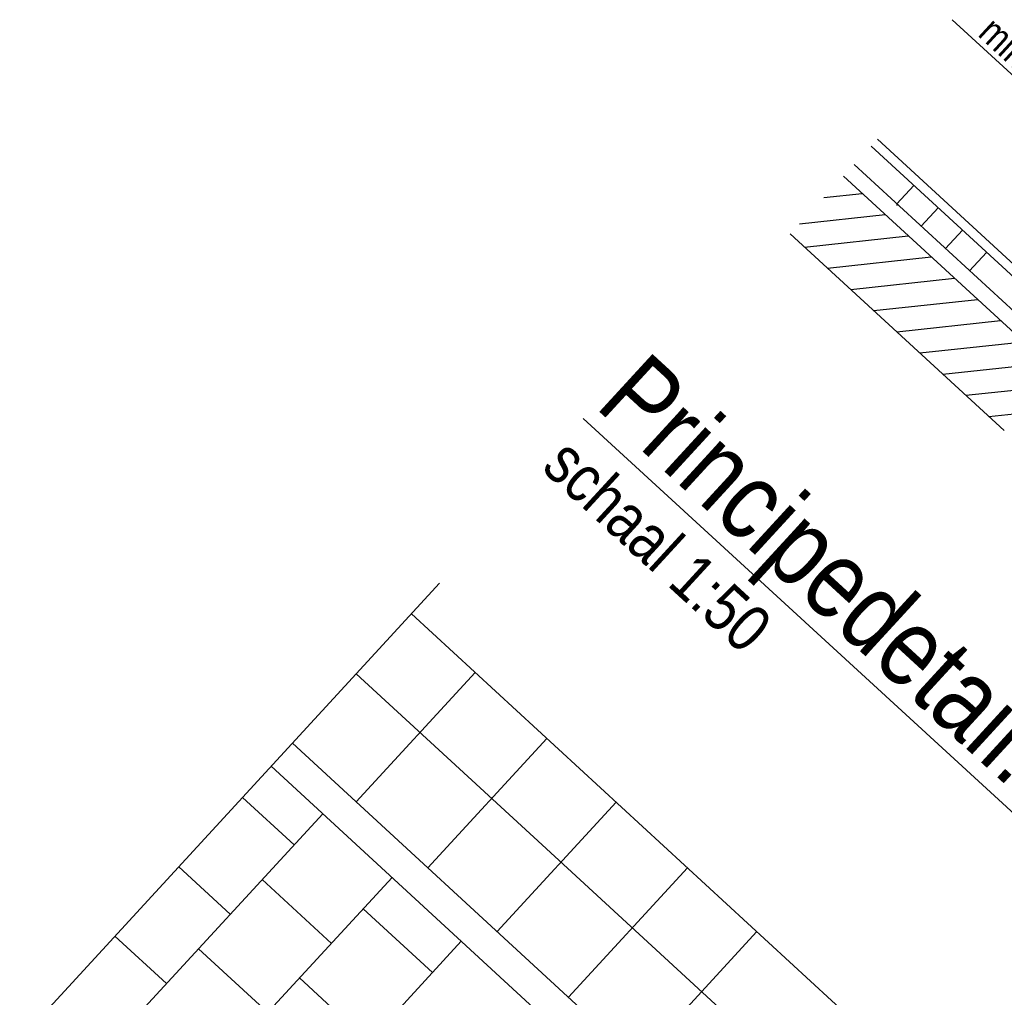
# Model space of a CAD drawing. Header units: metres. Extents: x 111546 to 149831, y 498798 to 507863.
# Tile 102 of 256: x 113034.68 to 113037.82, y 500886.92 to 500890.04. Entities that reach past the tile are written whole.
import ezdxf

# ---------------------------------------------------------------- set-up
doc = ezdxf.new("R2010")
doc.units = ezdxf.units.M
doc.linetypes.add('DASHDOT', pattern=[25.4, 12.7, -6.35, 0, -6.35])
for name, color, linetype in [('0-maatvoering', 3, 'Continuous'), ('3-detail', 3, 'Continuous'), ('3-opsluiting', 2, 'Continuous'), ('3-steen', 3, 'Continuous'), ('HAAKSPARK', 2, 'Continuous')]:
    doc.layers.add(name, color=color, linetype=linetype)
doc.styles.add('Zaanstad', font='ARIALN.TTF')

msp = doc.modelspace()

# ---------------------------------------------------------------- linework, layer by layer
at = {"color": 3, "linetype": 'DASHDOT'}
msp.add_line((113036.0164, 500888.2409), (113030.8385, 500882.6128), dxfattribs=at)
at = {"color": 1, "linetype": 'Continuous'}
msp.add_line((113035.9267, 500888.1435), (113042.6361, 500881.9707), dxfattribs=at)
at = {"color": 2, "linetype": 'Continuous'}
for p, q in [((113035.7507, 500887.9521), (113036.3429, 500887.4073)), ((113035.7511, 500887.5441), (113036.1302, 500887.9562)), ((113035.5476, 500887.7313), (113042.257, 500881.5586)), ((113035.9788, 500887.3347), (113036.3579, 500887.7468)), ((113035.4799, 500887.6577), (113042.1893, 500881.485)), ((113035.5528, 500887.4072), (113035.3885, 500887.5584)), ((113036.1995, 500887.1315), (113036.5787, 500887.5437)), ((113035.6442, 500887.5066), (113034.8418, 500886.6345)), ((113036.3429, 500887.4073), (113036.9351, 500886.8625)), ((113035.3496, 500887.1865), (113035.1854, 500887.3376)), ((113036.4272, 500886.9221), (113036.8064, 500887.3342)), ((113035.4876, 500886.8933), (113035.8649, 500887.3035)), ((113035.9943, 500887.001), (113035.7735, 500887.2041)), ((113036.648, 500886.7189), (113037.0271, 500887.1311)), ((113036.0857, 500887.1004), (113035.2834, 500886.2283)), ((113035.7912, 500886.7802), (113035.5704, 500886.9834))]:
    msp.add_line(p, q, dxfattribs=at)
at = {"layer": '0-maatvoering'}
msp.add_line((113037.6497, 500890.0363), (113038.3919, 500889.3542), dxfattribs=at)
at = {"layer": '3-detail', "color": 2}
for p, q in [((113037.3029, 500889.5377), (113037.9847, 500888.9111)), ((113037.1337, 500889.3537), (113037.8155, 500888.7271))]:
    msp.add_line(p, q, dxfattribs=at)
at = {"layer": '3-detail'}
for p, q in [((113037.2401, 500889.4694), (113037.3626, 500889.4827)), ((113037.163, 500889.3855), (113037.436, 500889.4152)), ((113037.1792, 500889.3119), (113037.5094, 500889.3478)), ((113037.2526, 500889.2444), (113037.5828, 500889.2803)), ((113037.3262, 500889.1769), (113037.6563, 500889.2128)), ((113037.3996, 500889.1095), (113037.7297, 500889.1453)), ((113037.473, 500889.042), (113037.8031, 500889.0778)), ((113037.5463, 500888.9746), (113037.8765, 500889.0104)), ((113037.6197, 500888.9071), (113037.9499, 500888.9428)), ((113037.6931, 500888.8397), (113038.0233, 500888.8755)), ((113037.7665, 500888.7722), (113038.0942, 500888.8077))]:
    msp.add_line(p, q, dxfattribs=at)
at = {"layer": '3-opsluiting'}
msp.add_line((113037.4112, 500889.6555), (113040.0278, 500887.2506), dxfattribs=at)
at = {"layer": '3-steen'}
for p, q in [((113037.3909, 500889.6334), (113038.0726, 500889.0068)), ((113037.3367, 500889.5745), (113038.0185, 500888.9479)), ((113037.4731, 500889.4492), (113037.5272, 500889.5081)), ((113037.4718, 500889.447), (113037.4752, 500889.447)), ((113037.5504, 500889.3782), (113037.6045, 500889.4371)), ((113037.6277, 500889.3071), (113037.6818, 500889.366)), ((113037.705, 500889.2361), (113037.7591, 500889.295))]:
    msp.add_line(p, q, dxfattribs=at)
at = {"layer": 'HAAKSPARK', "color": 2, "linetype": 'Continuous'}
for p, q in [((113035.672, 500887.0937), (113035.4512, 500887.2969)), ((113035.1465, 500886.9657), (113034.9822, 500887.1168)), ((113035.4689, 500886.873), (113035.2481, 500887.0761))]:
    msp.add_line(p, q, dxfattribs=at)

# ---------------------------------------------------------------- texts
at = {"color": 1, "linetype": 'Continuous', "style": 'Zaanstad'}
msp.add_text('%%UPrincipedetail: aanbrengen fundering drempel', height=0.25, rotation=317.4294, dxfattribs=at).set_placement((113036.5081, 500888.803))
at = {"color": 2, "linetype": 'Continuous', "style": 'Zaanstad'}
msp.add_text('schaal 1:50', height=0.15, rotation=317.4144, dxfattribs=at).set_placement((113036.3373, 500888.605))
at = {"layer": '0-maatvoering', "style": 'Zaanstad'}
msp.add_text('minimaal 1.20', height=0.09, rotation=317.4144, dxfattribs=at).set_placement((113037.7277, 500889.9869))

doc.saveas('drawing.dxf')
